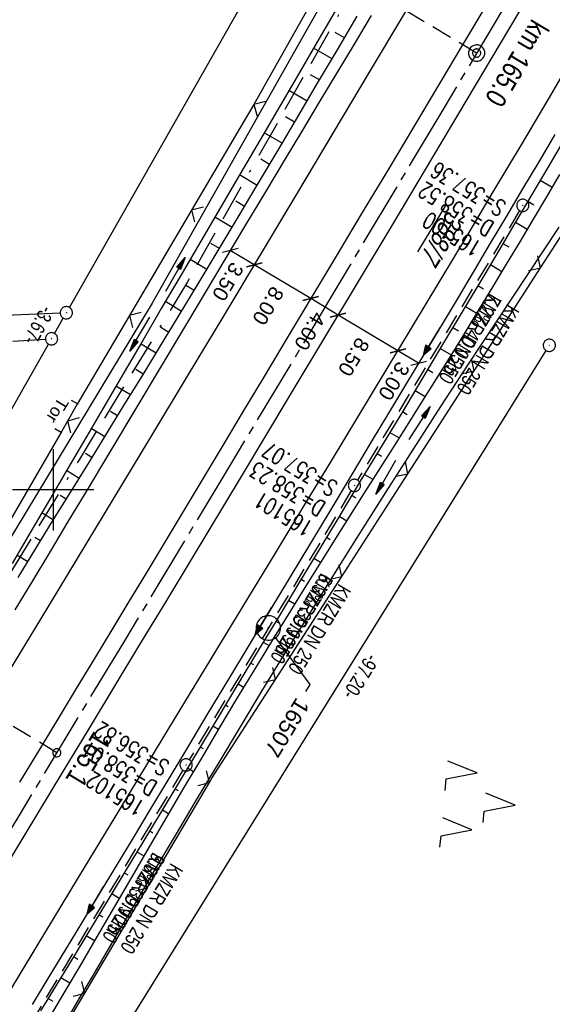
# Model space of a CAD drawing. Extents: x 509601 to 510326, y 459976 to 460916.
# Tile 33 of 39: x 510096 to 510161, y 460637 to 460758. Entities that reach past the tile are written whole.
import ezdxf
from ezdxf import colors
from ezdxf.entities.mleader import LeaderData, LeaderLine
from ezdxf.math import Vec2, Vec3

# ---------------------------------------------------------------- set-up
doc = ezdxf.new("R2010")
doc.units = 0
doc.header["$LTSCALE"] = 10
doc.header["$MEASUREMENT"] = 0
for name, pattern in [('ACAD_ISO16W100', [73, 15, -6.5, 15, -6.5, 15, -7, 1, -7]), ('ACHSE', [5.5, 4, -0.5, 0.5, -0.5]), ('AUSGEZOGEN', [0]), ('LT00', [0]), ('LT17', [0.15, 0.1, -0.05]), ('STRICHLINIE2', [0.375, 0.25, -0.125])]:
    doc.linetypes.add(name, pattern=pattern)
doc.layers.get('0').update_dxf_attribs({"linetype": 'LT00'})
for name, color, linetype in [('--EK_FBR', 1, 'LT00'), ('--EK_Halt-Pfeil', 4, 'LT00'), ('--EK_Haltung', 7, 'STRICHLINIE2'), ('--EK_Haltung-Text', 140, 'LT00'), ('--EK_Schacht-Text', 5, 'LT00'), ('--EK_ST-93-1', 30, 'LT17'), ('--EL_DFK_AB_L', 21, 'LT00'), ('--EL_DFK_AB_P', 7, 'LT00'), ('--EL_Halt-Pfeil', 4, 'LT00'), ('--EL_Haltung', 182, 'STRICHLINIE2'), ('--EL_Haltung-Text', 182, 'LT00'), ('-AX-093', 35, 'ACHSE'), ('-ST-93-1', 250, 'LT00'), ('-ST-93-5', 250, 'LT00'), ('ABSTAND', 8, 'LT00'), ('BAB-KABEL', 220, 'ACAD_ISO16W100'), ('BEMAßUNG', 255, 'Continuous'), ('DFK_AB_FLNR', 7, 'Continuous'), ('DFK_AB_L', 21, 'LT00'), ('DFK_AB_P', 7, 'LT00'), ('DFK_KATASTER', 250, 'LT00'), ('DFK_NUTZUNG', 250, 'LT00'), ('FESTPKT_TEXT_B', 211, 'LT00'), ('PFEIL', 140, 'AUSGEZOGEN'), ('TOR_TEXT_B', 11, 'Continuous'), ('V109_AFBR_BAB', 250, 'LT00'), ('V109_BOESCH', 250, 'LT00'), ('V109_BOSCHUNG', 250, 'LT00'), ('V109_GRABEN', 250, 'LT00'), ('V109_KA_PRUF', 182, 'LT00'), ('V109_LD_MARK', 250, 'LT00'), ('V109_PKT_AU', 211, 'LT00'), ('V109_RASTER', 250, 'LT00'), ('V109_ZAUN', 40, 'LT00')]:
    doc.layers.add(name, color=color, linetype=linetype)
doc.styles.add('Arial', font='ARIAL.TTF')
doc.styles.add('Arial Fett', font='txt', dxfattribs={"width": 0.8})
doc.styles.add('Beschrift', font='ARIAL.TTF')
doc.styles.add('Haltungsbeschriftung', font='ARIAL.TTF', dxfattribs={"width": 0.75})
doc.styles.add('schachtbeschriftung', font='romans.shx', dxfattribs={"width": 0.75, "height": 2})
doc.styles.get("Standard").update_dxf_attribs({"font": 'ARIAL.TTF'})

# ---------------------------------------------------------------- blocks, each defined once
blk = doc.blocks.new('SYMB0003')
at = {"color": 0, "linetype": 'ByBlock'}
for p, q in [((-0.015712, 0), (0.010166, 0.012015)), ((0, -0.021257), (-0.015712, 0)), ((0.010166, 0.012015), (0, -0.021257))]:
    blk.add_line(p, q, dxfattribs=at)
for points in [[(-0.031395, 0.499013), (-0.093691, 0.491144), (-0.154509, 0.475528), (-0.21289, 0.452414), (-0.267913, 0.422164), (-0.318712, 0.385257), (-0.364484, 0.342274), (-0.404509, 0.293893), (-0.438154, 0.240877), (-0.464888, 0.184062), (-0.484292, 0.124345), (-0.496058, 0.062667), (-0.5, 0)], [(0.5, 0), (0.496057, 0.062667), (0.484292, 0.124345), (0.464888, 0.184062), (0.438153, 0.240877), (0.404509, 0.293893), (0.364484, 0.342274), (0.318712, 0.385257), (0.267913, 0.422164), (0.21289, 0.452414), (0.154509, 0.475528), (0.093691, 0.491144), (0.031395, 0.499013), (-0.031395, 0.499013)], [(-0.5, 0), (-0.496058, -0.062667), (-0.484292, -0.124345), (-0.464888, -0.184062), (-0.438154, -0.240877), (-0.404509, -0.293893), (-0.364485, -0.342274), (-0.318712, -0.385257), (-0.267914, -0.422164), (-0.21289, -0.452414), (-0.154509, -0.475529), (-0.093691, -0.491144), (-0.031395, -0.499014), (0.031395, -0.499014)], [(0.031395, -0.499014), (0.093691, -0.491144), (0.154509, -0.475529), (0.21289, -0.452414), (0.267914, -0.422164), (0.318712, -0.385257), (0.364485, -0.342274), (0.404509, -0.293893), (0.438154, -0.240877), (0.464889, -0.184062), (0.484292, -0.124345), (0.496058, -0.062667), (0.5, 0)]]:
    blk.add_lwpolyline(points, dxfattribs=at)
blk = doc.blocks.new('SYMB7221')
at = {"color": 0, "linetype": 'ByBlock'}
for p, q in [((0, 0.435), (-0.11, 0.065)), ((0.11, 0.065), (0, 0.435)), ((0.25, 0.065), (0.11, 0.065)), ((-0.35, -0.065), (-0.46, -0.435)), ((0.35, -0.065), (0.24, -0.435))]:
    blk.add_line(p, q, dxfattribs=at)
for points in [[(-0.1, -0.435), (-0.24, -0.435), (-0.35, -0.065)], [(0.6, -0.435), (0.46, -0.435), (0.35, -0.065)]]:
    blk.add_lwpolyline(points, dxfattribs=at)
blk = doc.blocks.new('Pfreil3')
at = {"layer": 'PFEIL'}
blk.add_hatch(color=256, dxfattribs=at).paths.add_polyline_path([(-1.55, 0.27), (-1.55, -0.27), (0, 0)])
for p, q in [((-1.55, 0), (-4.83, 0)), ((-1.55, -0.27), (-1.55, 0.27)), ((-1.55, 0.27), (0, 0)), ((0, 0), (-1.55, -0.27))]:
    blk.add_line(p, q, dxfattribs=at)
blk = doc.blocks.new('_None')
blk = doc.blocks.new('_Oblique')
at = {"color": 0, "linetype": 'ByBlock', "lineweight": -2}
blk.add_line((-0.5, -0.5), (0.5, 0.5), dxfattribs=at)
blk = doc.blocks.new('SYMB0024')
at = {"color": 0, "linetype": 'ByBlock'}
for p, q in [((-0.5, 0.5), (0, 0)), ((0, 0), (0.5, 0.5))]:
    blk.add_line(p, q, dxfattribs=at)
blk = doc.blocks.new('SYMB0070')
at = {"color": 0, "linetype": 'ByBlock'}
for p, q in [((-0.5, 0), (0.2, 0)), ((0.5, 0), (0.2, 0.1)), ((0.2, 0.1), (0.2, 0)), ((0.468, 0), (0.21, 0.086)), ((0.21, 0.086), (0.21, -0.086)), ((0.21, -0.086), (0.468, 0)), ((0.22, -0.072), (0.437, 0)), ((0.23, -0.058), (0.405, 0)), ((0.24, -0.045), (0.374, 0)), ((0.342, 0), (0.25, 0.031)), ((0.25, 0.031), (0.25, -0.031)), ((0.25, -0.031), (0.342, 0)), ((0.26, -0.017), (0.31, 0)), ((0.27, -0.003), (0.279, 0))]:
    blk.add_line(p, q, dxfattribs=at)
for points in [[(0.2, 0), (0.2, -0.1), (0.5, 0)], [(0.437, 0), (0.22, 0.072), (0.22, -0.072)], [(0.405, 0), (0.23, 0.058), (0.23, -0.058)], [(0.374, 0), (0.24, 0.045), (0.24, -0.045)], [(0.31, 0), (0.26, 0.017), (0.26, -0.017)], [(0.279, 0), (0.27, 0.003), (0.27, -0.003)]]:
    blk.add_lwpolyline(points, dxfattribs=at)
blk = doc.blocks.new('SYMB2')
at = {"color": 0, "linetype": 'ByBlock', "flags": 128}
for points in [[(-0.031395, 0.499013), (-0.093691, 0.491144), (-0.154509, 0.475528), (-0.21289, 0.452414), (-0.267913, 0.422164), (-0.318712, 0.385257), (-0.364484, 0.342274), (-0.404509, 0.293893), (-0.438154, 0.240877), (-0.464888, 0.184062), (-0.484292, 0.124345), (-0.496058, 0.062667), (-0.5, 0)], [(-0.5, 0), (-0.496058, -0.062667), (-0.484292, -0.124345), (-0.464888, -0.184062), (-0.438154, -0.240877), (-0.404509, -0.293893), (-0.364485, -0.342274), (-0.318712, -0.385257), (-0.267914, -0.422164), (-0.21289, -0.452414), (-0.154509, -0.475529), (-0.093691, -0.491144), (-0.031395, -0.499014), (0.031395, -0.499014)], [(0.5, 0), (0.496057, 0.062667), (0.484292, 0.124345), (0.464888, 0.184062), (0.438153, 0.240877), (0.404509, 0.293893), (0.364484, 0.342274), (0.318712, 0.385257), (0.267913, 0.422164), (0.21289, 0.452414), (0.154509, 0.475528), (0.093691, 0.491144), (0.031395, 0.499013), (-0.031395, 0.499013)], [(0.031395, -0.499014), (0.093691, -0.491144), (0.154509, -0.475529), (0.21289, -0.452414), (0.267914, -0.422164), (0.318712, -0.385257), (0.364485, -0.342274), (0.404509, -0.293893), (0.438154, -0.240877), (0.464889, -0.184062), (0.484292, -0.124345), (0.496058, -0.062667), (0.5, 0)]]:
    blk.add_lwpolyline(points, dxfattribs=at)

msp = doc.modelspace()

# ---------------------------------------------------------------- linework, layer by layer
at = {"layer": '--EK_FBR', "color": 2}
for points in [[(510158.11, 460760.27), (510153.78, 460752.98), (510150.72, 460747.83), (510147.65, 460742.69), (510144.58, 460737.54), (510141.51, 460732.4), (510137.4, 460725.53), (510133.28, 460718.66), (510129.16, 460711.8), (510123.04, 460701.63), (510116.92, 460691.47), (510113.76, 460686.25), (510110.61, 460681.04), (510107.45, 460675.82), (510104.3, 460670.6), (510101.19, 460665.47), (510098.09, 460660.34), (510094.98, 460655.21), (510091.87, 460650.08), (510089.4, 460646.01), (510086.93, 460641.94), (510084.45, 460637.87), (510081.98, 460633.81)], [(510152.91, 460759.11), (510150.32, 460754.75), (510147.25, 460749.6), (510144.18, 460744.45), (510141.1, 460739.31), (510138.02, 460734.17), (510134.95, 460729.05), (510131.88, 460723.94), (510128.82, 460718.82), (510125.75, 460713.7), (510123.3, 460709.62), (510120.86, 460705.53), (510118.41, 460701.45), (510115.96, 460697.36), (510113.5, 460693.28), (510111.4, 460689.8), (510109.29, 460686.31), (510107.18, 460682.83), (510105.07, 460679.34), (510102.96, 460675.86), (510100.85, 460672.38), (510098.37, 460668.27), (510095.89, 460664.16)]]:
    msp.add_lwpolyline(points, dxfattribs=at)
at = {"layer": '--EK_FBR'}
for points in [[(510139.01, 460758.14), (510136.9, 460754.62), (510134.79, 460751.11), (510132.67, 460747.59), (510130.56, 460744.08), (510128.45, 460740.56), (510126.02, 460736.52), (510123.6, 460732.47), (510121.18, 460728.43), (510118.76, 460724.38), (510116.34, 460720.33), (510113.23, 460715.15), (510110.13, 460709.97), (510107.02, 460704.78), (510103.92, 460699.6), (510101.77, 460696.02), (510099.62, 460692.44), (510097.48, 460688.85), (510095.32, 460685.28)], [(510161.51, 460743.53), (510159.53, 460740.2), (510157.56, 460736.87), (510155.58, 460733.54), (510153.6, 460730.21), (510151.62, 460726.88), (510149.53, 460723.38), (510147.43, 460719.88), (510145.33, 460716.38), (510143.22, 460712.88), (510141.11, 460709.38), (510139.01, 460705.88), (510136.52, 460701.75), (510134.03, 460697.61), (510131.55, 460693.48), (510129.06, 460689.34), (510126.57, 460685.2), (510124.04, 460681.01), (510121.51, 460676.81), (510118.98, 460672.62), (510116.46, 460668.42), (510113.93, 460664.23), (510111.86, 460660.8), (510109.8, 460657.37), (510107.73, 460653.94), (510105.66, 460650.51), (510103.59, 460647.09), (510101.52, 460643.66), (510099.47, 460640.31), (510097.42, 460636.95)]]:
    msp.add_lwpolyline(points, dxfattribs=at)
at = {"layer": '--EK_Haltung'}
for p, q in [((510157.19, 460734.22), (510137.32, 460701.19)), ((510136.55, 460699.9), (510116.68, 460666.93)), ((510115.91, 460665.65), (510096.12, 460632.74))]:
    msp.add_line(p, q, dxfattribs=at)
at = {"layer": '--EK_ST-93-1', "ltscale": 2.5}
for p, q in [((510151.92, 460753.52), (510117.55, 460773.98)), ((510100.45, 460667.78), (510066.21, 460688.48))]:
    msp.add_line(p, q, dxfattribs=at)
at = {"layer": '--EL_DFK_AB_L'}
for p, q in [((510101.99, 460722.35), (510151.04, 460808.57)), ((510100.18, 460719.16), (510101.25, 460721.05)), ((510088.05, 460697.84), (510099.44, 460717.86)), ((510109.92, 460635.8), (510160.43, 460717.07))]:
    msp.add_line(p, q, dxfattribs=at)
at = {"layer": '--EL_Haltung'}
for p, q in [((510157.19, 460734.22), (510137.32, 460701.19)), ((510136.55, 460699.9), (510116.68, 460666.93)), ((510115.91, 460665.65), (510096.12, 460632.74))]:
    msp.add_line(p, q, dxfattribs=at)
at = {"layer": '-AX-093', "ltscale": 0.2}
msp.add_lwpolyline([(510203.88, 460841.48), (510199.27, 460833.6), (510186.46, 460811.81), (510173.6, 460790.03), (510160.71, 460768.28), (510147.77, 460746.56), (510134.8, 460724.85), (510121.79, 460703.17), (510108.74, 460681.51), (510095.66, 460659.87), (510082.55, 460638.25), (510069.4, 460616.65), (510056.23, 460595.07), (510043.02, 460573.51), (510029.79, 460551.96), (510016.52, 460530.43), (510003.24, 460508.92), (509989.92, 460487.42), (509976.58, 460465.94)], dxfattribs=at)
at = {"layer": 'BAB-KABEL', "ltscale": 0.03, "flags": 128}
msp.add_lwpolyline([(510190.69, 460849.49), (510190.02, 460847.77), (510183.49, 460836.65), (510180.01, 460830.87), (510176.15, 460823.97), (510174.5, 460821.68), (510167.06, 460811.48), (510163.85, 460807.73), (510158.7, 460798.44), (510145.59, 460775.75), (510145.51, 460775.62), (510139.55, 460766.25), (510127.89, 460745.69), (510116.48, 460725.5), (510103.19, 460703.69), (510088.77, 460680), (510076.36, 460660.18), (510061.57, 460635.85), (510045.28, 460608.9), (510034.01, 460589.7), (510024.1, 460573.65), (510002.67, 460537.93), (509987.3, 460513.1), (509974.33, 460492.26), (509961.21, 460471.99), (509950.27, 460455.5), (509943.57, 460445.9), (509931.33, 460428.7), (509923.89, 460415.13), (509914.56, 460398.5), (509908.3, 460386.71), (509894.89, 460365.43), (509878.85, 460339.88), (509861.2, 460311.88), (509843.86, 460284.23), (509828.7, 460259.54), (509819.09, 460252.85), (509809.31, 460236.33), (509794.75, 460212.76), (509792.12, 460209.12), (509771.59, 460183.68), (509747.18, 460153.37), (509734.69, 460137.24), (509730.91, 460132.09), (509733.13, 460114.54), (509731.41, 460108.01), (509724.52, 460095.6), (509711.28, 460076.68), (509702.95, 460063.48)], dxfattribs=at)
at = {"layer": 'BEMAßUNG'}
for p, q in [((510124.65, 460727.58), (510121.72, 460729.33)), ((510131.58, 460723.43), (510124.65, 460727.58)), ((510134.94, 460721.42), (510131.58, 460723.43)), ((510142.28, 460717.03), (510134.94, 460721.42)), ((510144.81, 460715.52), (510142.28, 460717.03))]:
    msp.add_line(p, q, dxfattribs=at)
at = {"layer": 'DFK_AB_L'}
for p, q in [((510101.99, 460722.35), (510151.04, 460808.57)), ((510100.18, 460719.16), (510101.25, 460721.05)), ((510088.05, 460697.84), (510099.44, 460717.86)), ((510109.92, 460635.8), (510160.43, 460717.07))]:
    msp.add_line(p, q, dxfattribs=at)
at = {"layer": 'DFK_KATASTER'}
for p, q in [((510082.96, 460720.95), (510100.87, 460721.67)), ((510095.07, 460718.23), (510099.06, 460718.46))]:
    msp.add_line(p, q, dxfattribs=at)
at = {"layer": 'TOR_TEXT_B'}
for p, q in [((510102.23, 460710.98), (510103.01, 460710.53)), ((510100.21, 460707.53), (510100.99, 460707.07))]:
    msp.add_line(p, q, dxfattribs=at)
at = {"layer": 'V109_AFBR_BAB', "color": 0}
for points in [[(510158.11, 460760.27), (510153.78, 460752.98), (510150.72, 460747.83), (510147.65, 460742.69), (510144.58, 460737.54), (510141.51, 460732.4), (510137.4, 460725.53), (510133.28, 460718.66), (510129.16, 460711.8), (510123.04, 460701.63), (510116.92, 460691.47), (510113.76, 460686.25), (510110.61, 460681.04), (510107.45, 460675.82), (510104.3, 460670.6), (510101.19, 460665.47), (510098.09, 460660.34), (510094.98, 460655.21), (510091.87, 460650.08), (510089.4, 460646.01), (510086.93, 460641.94), (510084.45, 460637.87), (510081.98, 460633.81)], [(510152.91, 460759.11), (510150.32, 460754.75), (510147.25, 460749.6), (510144.18, 460744.45), (510141.1, 460739.31), (510138.02, 460734.17), (510134.95, 460729.05), (510131.88, 460723.94), (510128.82, 460718.82), (510125.75, 460713.7), (510123.3, 460709.62), (510120.86, 460705.53), (510118.41, 460701.45), (510115.96, 460697.36), (510113.5, 460693.28), (510111.4, 460689.8), (510109.29, 460686.31), (510107.18, 460682.83), (510105.07, 460679.34), (510102.96, 460675.86), (510100.85, 460672.38), (510098.37, 460668.27), (510095.89, 460664.16)]]:
    msp.add_lwpolyline(points, dxfattribs=at)
at = {"layer": 'V109_AFBR_BAB'}
for points in [[(510139.01, 460758.14), (510136.9, 460754.62), (510134.79, 460751.11), (510132.67, 460747.59), (510130.56, 460744.08), (510128.45, 460740.56), (510126.02, 460736.52), (510123.6, 460732.47), (510121.18, 460728.43), (510118.76, 460724.38), (510116.34, 460720.33), (510113.23, 460715.15), (510110.13, 460709.97), (510107.02, 460704.78), (510103.92, 460699.6), (510101.77, 460696.02), (510099.62, 460692.44), (510097.48, 460688.85), (510095.32, 460685.28)], [(510161.51, 460743.53), (510159.53, 460740.2), (510157.56, 460736.87), (510155.58, 460733.54), (510153.6, 460730.21), (510151.62, 460726.88), (510149.53, 460723.38), (510147.43, 460719.88), (510145.33, 460716.38), (510143.22, 460712.88), (510141.11, 460709.38), (510139.01, 460705.88), (510136.52, 460701.75), (510134.03, 460697.61), (510131.55, 460693.48), (510129.06, 460689.34), (510126.57, 460685.2), (510124.04, 460681.01), (510121.51, 460676.81), (510118.98, 460672.62), (510116.46, 460668.42), (510113.93, 460664.23), (510111.86, 460660.8), (510109.8, 460657.37), (510107.73, 460653.94), (510105.66, 460650.51), (510103.59, 460647.09), (510101.52, 460643.66), (510099.47, 460640.31), (510097.42, 460636.95)]]:
    msp.add_lwpolyline(points, dxfattribs=at)
at = {"layer": 'V109_BOESCH'}
for points in [[(510095.7, 460689.26), (510097.88, 460692.8), (510100.06, 460696.35), (510102.25, 460699.89), (510104.44, 460703.43), (510106.62, 460706.98), (510108.81, 460710.52), (510110.98, 460714.07), (510113.16, 460717.63), (510115.32, 460721.18), (510117.79, 460725.26), (510120.25, 460729.34), (510122.69, 460733.43), (510125.14, 460737.52), (510127.57, 460741.62), (510130, 460745.72), (510132.42, 460749.82), (510134.85, 460753.92), (510137.27, 460758.03)], [(510162.62, 460742.83), (510160.65, 460739.51), (510158.69, 460736.19), (510156.73, 460732.87), (510154.76, 460729.55), (510152.79, 460726.23), (510150.28, 460722.01), (510147.75, 460717.79), (510145.22, 460713.58), (510142.69, 460709.37), (510140.15, 460705.16), (510137.66, 460701.05), (510135.18, 460696.94), (510132.7, 460692.83), (510130.22, 460688.72), (510127.74, 460684.61), (510125.19, 460680.39), (510122.65, 460676.17), (510120.11, 460671.95), (510117.57, 460667.73), (510115.03, 460663.51), (510111.92, 460658.36), (510108.8, 460653.21), (510105.68, 460648.06), (510102.56, 460642.91), (510098.47, 460636.15)]]:
    msp.add_lwpolyline(points, dxfattribs=at)
at = {"layer": 'V109_BOSCHUNG'}
for p, q in [((510135.71, 460755.39), (510134.57, 460756.05)), ((510134.19, 460752.8), (510131.93, 460754.12)), ((510132.66, 460750.22), (510131.54, 460750.87)), ((510131.13, 460747.64), (510128.91, 460748.93)), ((510129.61, 460745.05), (510128.5, 460745.7)), ((510128.07, 460742.47), (510125.89, 460743.76)), ((510126.54, 460739.88), (510125.46, 460740.53)), ((510125, 460737.3), (510122.86, 460738.59)), ((510159.73, 460737.95), (510161.17, 460737.08)), ((510123.47, 460734.72), (510122.41, 460735.36)), ((510158.2, 460735.36), (510158.92, 460734.93)), ((510121.93, 460732.15), (510119.83, 460733.41)), ((510156.67, 460732.78), (510158.11, 460731.93)), ((510120.39, 460729.57), (510119.35, 460730.2)), ((510155.15, 460730.2), (510155.86, 460729.77)), ((510118.84, 460727), (510116.79, 460728.24)), ((510153.62, 460727.62), (510155.03, 460726.77)), ((510117.29, 460724.43), (510116.28, 460725.04)), ((510152.08, 460725.04), (510152.78, 460724.62)), ((510115.74, 460721.87), (510113.76, 460723.06)), ((510150.55, 460722.46), (510151.93, 460721.64)), ((510114.18, 460719.3), (510113.21, 460719.89)), ((510149.01, 460719.89), (510149.68, 460719.49)), ((510112.62, 460716.74), (510110.73, 460717.88)), ((510147.46, 460717.32), (510148.78, 460716.53)), ((510111.05, 460714.18), (510110.13, 460714.74)), ((510145.92, 460714.74), (510146.56, 460714.36)), ((510109.48, 460711.63), (510107.7, 460712.7)), ((510144.37, 460712.17), (510145.61, 460711.44)), ((510107.91, 460709.06), (510107.05, 460709.59)), ((510142.83, 460709.6), (510143.42, 460709.25)), ((510106.33, 460706.51), (510104.68, 460707.53)), ((510141.28, 460707.03), (510142.41, 460706.36)), ((510104.75, 460703.95), (510103.96, 460704.45)), ((510139.73, 460704.47), (510140.27, 460704.14)), ((510103.18, 460701.39), (510101.65, 460702.35)), ((510138.18, 460701.9), (510139.2, 460701.29)), ((510101.6, 460698.84), (510100.87, 460699.3)), ((510136.62, 460699.33), (510137.11, 460699.04)), ((510100.03, 460696.29), (510098.61, 460697.18)), ((510135.07, 460696.76), (510135.99, 460696.21)), ((510098.46, 460693.74), (510097.77, 460694.16)), ((510133.52, 460694.19), (510133.96, 460693.93)), ((510096.89, 460691.19), (510095.56, 460692)), ((510131.97, 460691.63), (510132.79, 460691.14)), ((510130.42, 460689.06), (510130.81, 460688.82)), ((510128.87, 460686.49), (510129.62, 460686.04)), ((510127.32, 460683.92), (510127.68, 460683.7)), ((510125.77, 460681.35), (510126.47, 460680.93)), ((510124.23, 460678.78), (510124.57, 460678.58)), ((510122.68, 460676.21), (510123.36, 460675.8)), ((510121.13, 460673.64), (510121.47, 460673.44)), ((510119.58, 460671.07), (510120.27, 460670.66)), ((510118.03, 460668.5), (510118.38, 460668.29)), ((510116.49, 460665.93), (510117.21, 460665.5)), ((510114.94, 460663.36), (510115.31, 460663.14)), ((510113.39, 460660.79), (510114.16, 460660.33)), ((510111.84, 460658.22), (510112.24, 460657.98)), ((510110.28, 460655.66), (510111.13, 460655.15)), ((510108.73, 460653.09), (510109.17, 460652.83)), ((510107.18, 460650.52), (510108.11, 460649.97)), ((510105.62, 460647.96), (510106.11, 460647.67)), ((510104.07, 460645.39), (510105.09, 460644.78)), ((510102.51, 460642.83), (510103.05, 460642.51)), ((510100.96, 460640.26), (510102.06, 460639.6)), ((510099.4, 460637.69), (510099.97, 460637.36))]:
    msp.add_line(p, q, dxfattribs=at)
at = {"layer": 'V109_GRABEN'}
for points in [[(510177.41, 460846.35), (510177.79, 460846.22), (510178.15, 460846.09), (510178.47, 460845.94), (510178.73, 460845.77), (510178.91, 460845.56), (510179, 460845.31), (510178.99, 460845.08), (510178.93, 460844.84), (510178.84, 460844.59), (510178.73, 460844.36), (510160.31, 460807.3), (510135.77, 460764.67), (510112.13, 460722.88), (510086.3, 460680.21)], [(510135.01, 460759.43), (510132.61, 460755.29), (510130.2, 460751.15), (510127.79, 460747.01), (510125.37, 460742.87), (510122.95, 460738.74), (510120.53, 460734.61), (510118.1, 460730.47), (510115.68, 460726.34), (510113.26, 460722.21), (510110.98, 460718.3), (510108.69, 460714.4), (510106.41, 460710.49), (510104.13, 460706.59), (510101.84, 460702.69), (510099.55, 460698.79), (510097.26, 460694.89), (510094.96, 460690.99)], [(510162.1, 460738.65), (510160.47, 460735.9), (510158.84, 460733.15), (510157.2, 460730.4), (510155.56, 460727.65), (510153.91, 460724.91), (510152.25, 460722.18), (510150.5, 460719.31), (510148.74, 460716.45), (510146.96, 460713.6), (510145.18, 460710.76), (510143.39, 460707.92), (510141.6, 460705.08), (510139.8, 460702.24), (510138.01, 460699.41), (510136.21, 460696.57), (510134.42, 460693.73), (510132.64, 460690.89), (510130.86, 460688.04), (510129.09, 460685.19), (510126.88, 460681.6), (510124.68, 460678), (510122.5, 460674.39), (510120.33, 460670.77), (510118.18, 460667.14), (510116.03, 460663.51), (510113.89, 460659.88), (510111.76, 460656.24), (510109.63, 460652.59), (510107.51, 460648.94), (510105.39, 460645.3), (510103.27, 460641.65), (510101.39, 460638.47), (510099.51, 460635.29)], [(510161.98, 460732.18), (510160.06, 460729.28), (510158.14, 460726.39), (510156.22, 460723.49), (510154.3, 460720.59), (510150.89, 460715.4), (510147.5, 460710.2), (510144.13, 460704.99), (510140.79, 460699.77), (510137.46, 460694.53), (510134.16, 460689.27), (510130.88, 460684), (510128.22, 460679.66), (510125.56, 460675.32), (510122.92, 460670.96), (510120.3, 460666.59), (510117.68, 460662.22), (510115.08, 460657.84), (510112.49, 460653.46), (510109.9, 460649.07), (510107.31, 460644.68), (510104.73, 460640.29), (510103.05, 460637.41), (510101.37, 460634.54)]]:
    msp.add_lwpolyline(points, dxfattribs=at)
at = {"layer": 'V109_LD_MARK'}
for points in [[(510143.2, 460758.63), (510138.75, 460751.16), (510134.3, 460743.7), (510129.85, 460736.25), (510125.38, 460728.8), (510120.91, 460721.35), (510116.43, 460713.91), (510111.94, 460706.47), (510107.45, 460699.03), (510102.96, 460691.6), (510098.46, 460684.17), (510093.96, 460676.74), (510087.73, 460666.45), (510081.49, 460656.16), (510075.24, 460645.87), (510068.99, 460635.59)], [(510092.74, 460635.37), (510097.94, 460643.93), (510103.13, 460652.48), (510108.32, 460661.04), (510113.51, 460669.6), (510118.7, 460678.15), (510123.89, 460686.7), (510127.26, 460692.25), (510130.62, 460697.8), (510133.99, 460703.35), (510137.36, 460708.9), (510140.72, 460714.45), (510144.07, 460720.01), (510147.42, 460725.57), (510150.76, 460731.14), (510154.09, 460736.71), (510157.41, 460742.29), (510160.73, 460747.87), (510164.02, 460753.47), (510167.31, 460759.07)]]:
    msp.add_lwpolyline(points, dxfattribs=at)
at = {"layer": 'V109_RASTER'}
for p, q in [((510100, 460705), (510100, 460695)), ((510105, 460700), (510095, 460700))]:
    msp.add_line(p, q, dxfattribs=at)
at = {"layer": 'V109_ZAUN'}
for p, q in [((510131.95, 460760.27), (510124.6, 460747.2)), ((510159.75, 460727.21), (510167.87, 460739.82)), ((510116.98, 460734.27), (510109.36, 460721.35)), ((510151.62, 460714.59), (510159.75, 460727.21)), ((510143.5, 460701.98), (510151.62, 460714.59)), ((510135.38, 460689.37), (510143.5, 460701.98)), ((510127.26, 460676.76), (510135.38, 460689.37)), ((510111.52, 460651.23), (510119.16, 460664.13)), ((510103.88, 460638.32), (510111.52, 460651.23)), ((510096.24, 460625.41), (510103.88, 460638.32))]:
    msp.add_line(p, q, dxfattribs=at)
for points in [[(510124.6, 460747.2), (510124.38, 460746.81), (510116.98, 460734.27)], [(510109.36, 460721.35), (510102.96, 460710.49), (510101.76, 460708.42)], [(510101.76, 460708.42), (510101.05, 460707.18), (510094.25, 460695.44)], [(510119.16, 460664.13), (510119.47, 460664.66), (510127.26, 460676.76)]]:
    msp.add_lwpolyline(points, dxfattribs=at)

# ---------------------------------------------------------------- block references
at = {"layer": '--EK_Halt-Pfeil', "yscale": 4, "zscale": 4}
for p, xscale, rotation in [((510146.4, 460718.22), 4.000000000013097, 238.9722900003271), ((510125.76, 460683.93), 4.000000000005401, 238.9284999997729), ((510105.16, 460649.71), 4.000000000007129, 238.9832499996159)]:
    msp.add_blockref('SYMB0070', p, dxfattribs=dict(at, xscale=xscale, rotation=rotation))
at = {"layer": '--EL_DFK_AB_P', "xscale": 1.500000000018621, "yscale": 1.5, "zscale": 1.5, "rotation": 264.7377099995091}
for p in [(510101.62, 460721.7), (510099.81, 460718.51), (510160.83, 460717.71)]:
    msp.add_blockref('SYMB0003', p, dxfattribs=at)
at = {"layer": '--EL_Halt-Pfeil', "yscale": 4, "zscale": 4}
for p, xscale, rotation in [((510146.4, 460718.22), 4.000000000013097, 238.9722900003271), ((510125.76, 460683.93), 4.000000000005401, 238.9284999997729), ((510105.16, 460649.71), 4.000000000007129, 238.9832499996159)]:
    msp.add_blockref('SYMB0070', p, dxfattribs=dict(at, xscale=xscale, rotation=rotation))
at = {"layer": '-ST-93-1', "rotation": 274.1956499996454}
for p in [(510151.92, 460753.52), (510100.45, 460667.78)]:
    msp.add_blockref('SYMB2', p, dxfattribs=at)
at = {"layer": '-ST-93-5', "xscale": 1.999999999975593, "yscale": 2, "zscale": 2, "rotation": 274.1956499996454}
msp.add_blockref('SYMB2', (510151.92, 460753.52), dxfattribs=at)
at = {"layer": 'BEMAßUNG', "xscale": 1.4, "yscale": 1.4, "zscale": 1.4}
for p, rotation in [((510121.72, 460729.33), 149.1212626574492), ((510124.65, 460727.58), 149.121262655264), ((510124.65, 460727.58), 329.1212626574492), ((510131.58, 460723.43), 149.1212626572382), ((510131.58, 460723.43), 329.121262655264), ((510134.94, 460721.42), 149.121262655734), ((510134.94, 460721.42), 329.1212626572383), ((510142.28, 460717.03), 149.1212626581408), ((510142.28, 460717.03), 329.121262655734), ((510144.81, 460715.52), 329.1212626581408)]:
    msp.add_blockref('_Oblique', p, dxfattribs=dict(at, rotation=rotation))
at = {"layer": 'DFK_AB_P', "xscale": 1.500000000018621, "yscale": 1.5, "zscale": 1.5, "rotation": 264.7377099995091}
for p in [(510101.62, 460721.7), (510099.81, 460718.51), (510160.83, 460717.71)]:
    msp.add_blockref('SYMB0003', p, dxfattribs=at)
at = {"layer": 'DFK_NUTZUNG', "xscale": 10.00000000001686, "yscale": 10, "zscale": 10, "rotation": 264.7377100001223}
msp.add_blockref('SYMB7221', (510152.31, 460661.78), dxfattribs=at)
at = {"layer": 'PFEIL'}
for p, rotation in [((510116.17, 460728.49), 60.14319216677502), ((510109.41, 460716.99), 239.55168052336), ((510146.23, 460710.2), 56.89578836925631), ((510139.58, 460699.46), 239.5879512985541)]:
    msp.add_blockref('Pfreil3', p, dxfattribs=dict(at, rotation=rotation))
at = {"layer": 'V109_KA_PRUF', "xscale": 1.500000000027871, "yscale": 1.5, "zscale": 1.5, "rotation": 238.730399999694}
for p in [(510157.58, 460734.86), (510136.94, 460700.54), (510116.3, 460666.29)]:
    msp.add_blockref('SYMB0003', p, dxfattribs=at)
at = {"layer": 'V109_PKT_AU', "xscale": 2.999999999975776, "yscale": 3, "zscale": 3, "rotation": 238.7304000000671}
msp.add_blockref('SYMB0003', (510126.39, 460683.08), dxfattribs=at)
at = {"layer": 'V109_ZAUN', "yscale": 2.099999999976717, "zscale": 2.1}
for p, xscale, rotation in [((510124.6, 460747.2), 2.099999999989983, 240.6645999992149), ((510116.98, 460734.27), 2.100000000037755, 239.4612899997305), ((510159.75, 460727.21), 2.099999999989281, 57.22296999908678), ((510109.36, 460721.35), 2.100000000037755, 239.4612899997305), ((510151.62, 460714.59), 2.099999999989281, 57.22296999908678), ((510101.76, 460708.42), 2.09999999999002, 240.104899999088), ((510143.5, 460701.98), 2.099999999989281, 57.22296999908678), ((510135.38, 460689.37), 2.099999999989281, 57.22296999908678), ((510127.26, 460676.76), 2.099999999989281, 57.22296999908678), ((510119.16, 460664.13), 2.099999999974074, 59.3738699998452), ((510111.52, 460651.23), 2.099999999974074, 59.3738699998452), ((510103.88, 460638.32), 2.099999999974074, 59.3738699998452)]:
    msp.add_blockref('SYMB0024', p, dxfattribs=dict(at, xscale=xscale, rotation=rotation))

# ---------------------------------------------------------------- texts
at = {"layer": '--EK_Haltung-Text', "style": 'Haltungsbeschriftung', "width": 0.75}
for s, rotation, p in [('7.2‰ 40.05m', -121.0277, (510153.51, 460724.21)), ('KMZR DN 250', -121.0277, (510155.7, 460722.89)), ('6.3‰ 39.99m', -121.0715, (510132.87, 460689.92)), ('KMZR DN 250', -121.0715, (510135.06, 460688.6)), ('9.8‰ 39.90m', -121.0168, (510112.26, 460655.7)), ('KMZR DN 250', -121.0168, (510114.46, 460654.38))]:
    msp.add_text(s, height=1.8, rotation=rotation, dxfattribs=at).set_placement(p)
at = {"layer": '--EK_Schacht-Text', "style": 'schachtbeschriftung', "width": 0.75}
for s, rotation, p in [('S=357.36', -211.0277, (510155.69, 460735.12)), ('D=358.52', -211.0277, (510154.21, 460732.65)), ('165100', -211.0277, (510152.72, 460730.18)), ('S=357.07', -211.0715, (510135.05, 460700.8)), ('D=358.23', -211.0715, (510133.56, 460698.34)), ('165101', -211.0715, (510132.08, 460695.87)), ('S=356.82', -211.0168, (510114.41, 460666.55)), ('D=358.01', -211.0168, (510112.93, 460664.08)), ('165102', -211.0168, (510111.44, 460661.61))]:
    msp.add_text(s, height=2, rotation=rotation, dxfattribs=at).set_placement(p)
at = {"layer": '--EL_Haltung-Text', "style": 'Haltungsbeschriftung', "width": 0.75}
for rotation, p in [(-121.0277, (510153.51, 460724.21)), (-121.0715, (510132.87, 460689.92)), (-121.0168, (510112.26, 460655.7))]:
    msp.add_text('KMZR DN 250', height=1.8, rotation=rotation, dxfattribs=at).set_placement(p)
at = {"layer": '-ST-93-1', "style": 'Beschrift', "width": 0.8}
msp.add_text('  165.1', height=2.5, rotation=-121.1617, dxfattribs=at).set_placement((510105.86, 460671.89))
at = {"layer": '-ST-93-5', "style": 'Arial Fett', "width": 0.8}
msp.add_text('km 165.0', height=2.5, rotation=-120.7868, dxfattribs=at).set_placement((510158.73, 460757.82))
at = {"layer": 'ABSTAND', "width": 0.75}
for s, rotation, p in [(' -3.67-', -119.5699, (510098.94, 460723.17)), (' -97.20-', -121.8618, (510138.82, 460680.54))]:
    msp.add_text(s, height=1.8, rotation=rotation, dxfattribs=at).set_placement(p)
at = {"layer": 'BEMAßUNG', "char_height": 1.8, "attachment_point": 5, "rotation": 239.1213, "style": 'Arial'}
for s, insert in [('\\A1;3.50', (510121.42, 460725.51)), ('\\A1;8.00', (510126.35, 460722.55)), ('\\A1;4.00', (510131.48, 460719.45)), ('\\A1;8.50', (510136.85, 460716.28)), ('\\A1;3.00', (510141.79, 460713.33))]:
    msp.add_mtext(s, dxfattribs=dict(at, insert=insert))
at = {"layer": 'DFK_AB_FLNR', "oblique": 13.754, "width": 0.75}
msp.add_text('%%U388/7', height=2.5, rotation=238.7304, dxfattribs=at).set_placement((510148.42, 460734.39))
at = {"layer": 'TOR_TEXT_B', "insert": (510100.68, 460711.48), "char_height": 1.5, "attachment_point": 7, "rotation": 238.7304, "style": 'Beschrift'}
msp.add_mtext('Tor', dxfattribs=at)

# ---------------------------------------------------------------- leaders
at = {"layer": 'FESTPKT_TEXT_B'}
ml = msp.add_multileader_mtext('Standard', dxfattribs=at)
ml.set_content('{\\H0.09x;\\P\\H11.111x; 16507 \\~\\P\\H0.09x;   }', color=256)
ml.set_leader_properties(color=256, linetype='ByLayer', lineweight=-1)
ml.set_arrow_properties(name='NONE')
ml.build(insert=Vec2(0, 0))
ml.multileader.update_dxf_attribs({"has_text_frame": 1, "text_left_attachment_type": 2, "text_right_attachment_type": 2, "dogleg_length": 1, "arrow_head_size": 0.18})
ctx = ml.context
ctx.base_point, ctx.char_height, ctx.arrow_head_size, ctx.landing_gap_size, ctx.plane_origin, ctx.plane_x_axis, ctx.plane_y_axis = Vec3(510130.94, 460675.28), 2, 0.18, 0.3, Vec3(510126.14, 460682.96), Vec3(-0.519066, -0.854734), Vec3(0.854734, -0.519066)
ctx.left_attachment, ctx.right_attachment = 2, 2
notes = []
notes.append((ctx, [(0, (1, 1, 0), (510131.46, 460676.13), (-0.519066, -0.854734), 1, [(0, [(510127.27, 460681.88)], 0, [])])]))
ctx.mtext.insert, ctx.mtext.text_direction, ctx.mtext.rotation, ctx.mtext.line_spacing_factor, ctx.mtext.flow_direction = Vec3(510132.14, 460674.2), Vec3(-0.519066, -0.854734), -0.519447, 0.7, 5
for ctx, leaders in notes:
    for number, flags, end, landing, length, lines in leaders:
        leader = LeaderData()
        leader.index, (leader.has_last_leader_line, leader.has_dogleg_vector, leader.attachment_direction) = number, flags
        leader.last_leader_point, leader.dogleg_vector, leader.dogleg_length = Vec3(end), Vec3(landing), length
        for number, points, colour, breaks in lines:
            line = LeaderLine()
            line.index, line.vertices, line.color, line.breaks = number, Vec3.list(points), colors.encode_raw_color(colour), breaks
            leader.lines.append(line)
        ctx.leaders.append(leader)

doc.saveas('drawing.dxf')
